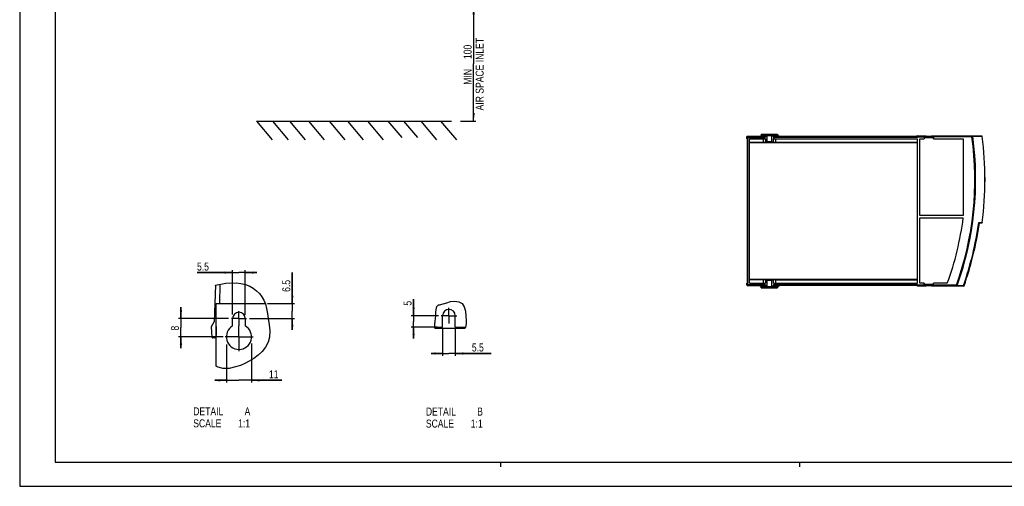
# Model space of a CAD drawing. Extents: x 0 to 841, y 0 to 594.
# Tile 1 of 31: x 0 to 430, y 0 to 204. Entities that reach past the tile are written whole.
import ezdxf

# ---------------------------------------------------------------- set-up
doc = ezdxf.new("R2010")
doc.units = 0
doc.header["$LTSCALE"] = 46.255
doc.linetypes.add('CENTER', pattern=[0.6, 0.375, -0.075, 0.075, -0.075])
doc.layers.get('0').update_dxf_attribs({"linetype": 'CONTINUOUS'})
doc.layers.add('DEFAULT_1', color=7, linetype='CENTER')
doc.styles.get("Standard").update_dxf_attribs({"font": 'txt', "width": 0.8})
doc.dimstyles.get("Standard").update_dxf_attribs({"dimtxt": 2.5, "dimasz": 2.5, "dimexe": 1.25, "dimexo": 0.625, "dimtad": 1, "dimcen": 2.5, "dimazin": 3, "dimtfac": 1, "dimtmove": 0, "dimatfit": 3})

# ---------------------------------------------------------------- blocks, each defined once
blk = doc.blocks.new('_FILLED')
at = {"color": 0, "linetype": 'BYBLOCK'}
blk.add_solid([(0, 0), (-1, 0.14), (-1, -0.14)], dxfattribs=at)
blk = doc.blocks.new('*D1')
at = {"color": 2, "linetype": 'CONTINUOUS'}
for p, q in [((175.37, 209.37), (199.1, 209.37)), ((198.1, 209.37), (198.1, 184.41)), ((198.1, 159.45), (198.1, 184.41)), ((192.41, 159.45), (199.1, 159.45))]:
    blk.add_line(p, q, dxfattribs=at)
at = {"color": 2, "linetype": 'CONTINUOUS', "xscale": 3.5, "yscale": 3.5, "zscale": 3.5}
for p, rotation in [((198.1, 209.37), 90), ((198.1, 159.45), 270)]:
    blk.add_blockref('_FILLED', p, dxfattribs=dict(at, rotation=rotation))
at = {"color": 5, "linetype": 'CONTINUOUS', "width": 0.8}
for s, p in [('AIR SPACE INLET', (202.47, 164.09)), ('100', (197.22, 186.49)), ('MIN ', (197.22, 175.29))]:
    blk.add_text(s, height=3.5, rotation=90, dxfattribs=at).set_placement(p)
blk = doc.blocks.new('*D5')
at = {"color": 2, "linetype": 'CONTINUOUS'}
for p, q in [((184.55, 69.23), (184.55, 56.98)), ((190.05, 69.23), (190.05, 56.98)), ((184.55, 57.98), (179.55, 57.98)), ((179.55, 57.98), (187.3, 57.98)), ((205.72, 57.98), (187.3, 57.98)), ((190.05, 57.98), (205.72, 57.98))]:
    blk.add_line(p, q, dxfattribs=at)
at = {"color": 2, "linetype": 'CONTINUOUS', "xscale": 3.5, "yscale": 3.5, "zscale": 3.5}
blk.add_blockref('_FILLED', (184.55, 57.98), dxfattribs=at)
at = {"color": 2, "linetype": 'CONTINUOUS', "xscale": 3.5, "yscale": 3.5, "zscale": 3.5, "rotation": 180}
blk.add_blockref('_FILLED', (190.05, 57.98), dxfattribs=at)
at = {"color": 5, "linetype": 'CONTINUOUS', "width": 0.8}
blk.add_text('5.5', height=3.5, dxfattribs=at).set_placement((197.32, 58.85))
blk = doc.blocks.new('*D6')
at = {"color": 2, "linetype": 'CONTINUOUS'}
for p, q in [((70.37, 73.25), (70.37, 78.25)), ((70.37, 78.25), (70.37, 69.25)), ((91.07, 73.25), (69.37, 73.25)), ((70.37, 60.25), (70.37, 69.25)), ((88.82, 65.25), (69.37, 65.25)), ((70.37, 65.25), (70.37, 60.25))]:
    blk.add_line(p, q, dxfattribs=at)
at = {"color": 2, "linetype": 'CONTINUOUS', "xscale": 3.5, "yscale": 3.5, "zscale": 3.5}
for p, rotation in [((70.37, 73.25), 270), ((70.37, 65.25), 90)]:
    blk.add_blockref('_FILLED', p, dxfattribs=dict(at, rotation=rotation))
at = {"color": 5, "linetype": 'CONTINUOUS', "width": 0.8}
blk.add_text('8', height=3.5, rotation=90, dxfattribs=at).set_placement((69.49, 67.99))
blk = doc.blocks.new('*D7')
at = {"color": 2, "linetype": 'CONTINUOUS'}
for p, q in [((92.94, 93.3), (77.38, 93.3)), ((77.38, 93.3), (95.69, 93.3)), ((92.94, 74.96), (92.94, 94.3)), ((103.44, 93.3), (95.69, 93.3)), ((98.44, 74.78), (98.44, 94.3)), ((98.44, 93.3), (103.44, 93.3))]:
    blk.add_line(p, q, dxfattribs=at)
at = {"color": 2, "linetype": 'CONTINUOUS', "xscale": 3.5, "yscale": 3.5, "zscale": 3.5}
blk.add_blockref('_FILLED', (92.94, 93.3), dxfattribs=at)
at = {"color": 2, "linetype": 'CONTINUOUS', "xscale": 3.5, "yscale": 3.5, "zscale": 3.5, "rotation": 180}
blk.add_blockref('_FILLED', (98.44, 93.3), dxfattribs=at)
at = {"color": 5, "linetype": 'CONTINUOUS', "width": 0.8}
blk.add_text('5.5', height=3.5, dxfattribs=at).set_placement((77.38, 94.17))
blk = doc.blocks.new('*D8')
at = {"color": 2, "linetype": 'CONTINUOUS'}
for p, q in [((118.97, 79.75), (118.97, 93.28)), ((118.97, 93.28), (118.97, 76.5)), ((108.2, 79.75), (119.97, 79.75)), ((100.32, 73.25), (119.97, 73.25)), ((118.97, 68.25), (118.97, 76.5)), ((118.97, 73.25), (118.97, 68.25))]:
    blk.add_line(p, q, dxfattribs=at)
at = {"color": 2, "linetype": 'CONTINUOUS', "xscale": 3.5, "yscale": 3.5, "zscale": 3.5}
for p, rotation in [((118.97, 79.75), 270), ((118.97, 73.25), 90)]:
    blk.add_blockref('_FILLED', p, dxfattribs=dict(at, rotation=rotation))
at = {"color": 5, "linetype": 'CONTINUOUS', "width": 0.8}
blk.add_text('6.5', height=3.5, rotation=90, dxfattribs=at).set_placement((118.09, 84.88))
blk = doc.blocks.new('*D9')
at = {"color": 2, "linetype": 'CONTINUOUS'}
for p, q in [((90.19, 61.96), (90.19, 45.27)), ((101.19, 62.27), (101.19, 45.27)), ((90.19, 46.27), (85.19, 46.27)), ((85.19, 46.27), (95.69, 46.27)), ((114.38, 46.27), (95.69, 46.27)), ((101.19, 46.27), (114.38, 46.27))]:
    blk.add_line(p, q, dxfattribs=at)
at = {"color": 2, "linetype": 'CONTINUOUS', "xscale": 3.5, "yscale": 3.5, "zscale": 3.5}
blk.add_blockref('_FILLED', (90.19, 46.27), dxfattribs=at)
at = {"color": 2, "linetype": 'CONTINUOUS', "xscale": 3.5, "yscale": 3.5, "zscale": 3.5, "rotation": 180}
blk.add_blockref('_FILLED', (101.19, 46.27), dxfattribs=at)
at = {"color": 5, "linetype": 'CONTINUOUS', "width": 0.8}
blk.add_text('11', height=3.5, dxfattribs=at).set_placement((108.78, 47.15))
blk = doc.blocks.new('*D15')
at = {"color": 2, "linetype": 'CONTINUOUS'}
for p, q in [((171.89, 74.48), (171.89, 81.64)), ((171.89, 81.64), (171.89, 71.98)), ((182.81, 74.48), (170.89, 74.48)), ((182.19, 69.48), (170.89, 69.48)), ((171.89, 64.48), (171.89, 71.98)), ((171.89, 69.48), (171.89, 64.48))]:
    blk.add_line(p, q, dxfattribs=at)
at = {"color": 2, "linetype": 'CONTINUOUS', "xscale": 3.5, "yscale": 3.5, "zscale": 3.5}
for p, rotation in [((171.89, 74.48), 270), ((171.89, 69.48), 90)]:
    blk.add_blockref('_FILLED', p, dxfattribs=dict(at, rotation=rotation))
at = {"color": 5, "linetype": 'CONTINUOUS', "width": 0.8}
blk.add_text('5', height=3.5, rotation=90, dxfattribs=at).set_placement((171.01, 78.84))

msp = doc.modelspace()

# ---------------------------------------------------------------- linework, layer by layer
at = {"color": 7, "linetype": 'CONTINUOUS'}
for p, q in [((0, 594), (0, 0)), ((15.5, 583.5), (15.5, 10.5)), ((103.295, 159.447), (110.154, 151.273)), ((103.295, 159.447), (188.411, 159.447)), ((110.349, 159.447), (117.208, 151.273)), ((117.766, 159.447), (124.625, 151.273)), ((126.008, 159.447), (132.867, 151.273)), ((135.073, 159.447), (141.932, 151.273)), ((143.006, 159.447), (149.865, 151.273)), ((151.762, 159.447), (158.621, 151.273)), ((160.622, 159.447), (166.694, 152.21)), ((167.524, 159.447), (173.597, 152.21)), ((175.044, 159.447), (181.903, 151.273)), ((183.698, 159.447), (190.557, 151.273)), ((317.344, 151.78), (317.344, 152.693)), ((317.513, 152.45), (317.344, 152.693)), ((325.441, 152.693), (317.344, 152.693)), ((317.414, 151.745), (317.344, 151.78)), ((317.414, 151.745), (317.414, 149.229)), ((317.513, 152.45), (317.663, 152.3)), ((317.518, 152.743), (317.518, 152.693)), ((317.518, 152.743), (323.003, 152.743)), ((318.418, 88.693), (318.418, 151.693)), ((318.418, 151.693), (325.403, 151.693)), ((319.02, 152.693), (319.018, 152.743)), ((322.937, 152.693), (323.54, 153.153)), ((323.592, 153.748), (323.54, 153.153)), ((323.54, 153.153), (330.797, 153.153)), ((323.592, 153.748), (330.744, 153.748)), ((325.036, 152.3), (325.186, 152.45)), ((325.186, 152.45), (325.441, 152.693)), ((325.403, 150.252), (326.043, 150.465)), ((325.441, 152.693), (326.043, 153.153)), ((326.043, 153.153), (326.043, 150.465)), ((326.043, 150.465), (328.293, 150.465)), ((328.293, 150.465), (328.293, 153.153)), ((328.896, 152.693), (328.293, 153.153)), ((328.293, 150.465), (328.926, 150.254)), ((329.151, 152.45), (328.896, 152.693)), ((391.363, 152.693), (328.896, 152.693)), ((328.926, 151.693), (391.768, 151.693)), ((329.151, 152.45), (329.301, 152.3)), ((330.744, 153.748), (330.797, 153.153)), ((331.4, 152.693), (330.797, 153.153)), ((331.334, 152.743), (391.363, 152.743)), ((392.018, 152.998), (391.363, 152.78)), ((391.363, 152.78), (391.363, 152.693)), ((391.363, 152.78), (391.757, 152.695)), ((391.363, 152.693), (391.757, 152.45)), ((391.768, 152.545), (391.768, 152.3)), ((391.768, 88.693), (391.768, 151.693)), ((392.018, 152.998), (395.568, 152.998)), ((392.768, 118.193), (392.768, 151.693)), ((392.768, 151.693), (394.651, 151.693)), ((394.651, 152.545), (394.651, 151.693)), ((394.659, 152.695), (395.568, 152.998)), ((394.664, 152.3), (394.664, 151.693)), ((394.672, 152.45), (395.568, 152.748)), ((395.568, 152.748), (395.568, 152.998)), ((395.568, 152.818), (397.868, 152.818)), ((397.868, 152.748), (397.868, 152.998)), ((397.868, 152.998), (417.518, 152.998)), ((397.868, 152.998), (398.778, 152.695)), ((397.868, 152.748), (398.765, 152.45)), ((398.772, 152.3), (398.772, 151.693)), ((398.786, 151.693), (398.786, 152.545)), ((398.786, 151.693), (411.768, 151.693)), ((411.768, 151.693), (411.768, 118.193)), ((415.714, 152.566), (415.689, 152.632)), ((417.518, 152.994), (417.518, 152.998)), ((417.518, 152.994), (418.877, 152.994)), ((418.877, 152.994), (418.892, 152.993)), ((419.867, 152.893), (419.868, 152.893)), ((419.906, 152.884), (419.867, 152.893)), ((419.952, 152.857), (419.906, 152.884)), ((317.414, 149.229), (317.452, 149.21)), ((317.452, 149.21), (317.452, 91.175)), ((318.418, 150.215), (324.904, 150.238)), ((411.768, 118.193), (392.768, 118.193)), ((392.768, 117.193), (411.768, 117.193)), ((392.768, 88.693), (392.768, 117.193)), ((418.528, 115.033), (418.779, 114.9)), ((418.779, 114.9), (418.779, 114.9)), ((418.78, 114.9), (418.904, 114.9)), ((418.904, 114.9), (418.917, 114.9)), ((419.853, 114.997), (419.87, 114.998)), ((419.854, 114.996), (419.87, 114.998)), ((419.956, 115.034), (419.992, 115.077)), ((419.99, 115.094), (419.992, 115.077)), ((317.452, 91.175), (317.414, 91.156)), ((317.414, 91.156), (317.414, 88.64)), ((85.507, 87.751), (84.867, 71.746)), ((85.49, 87.723), (85.491, 87.747)), ((87.351, 79.746), (87.498, 88.182)), ((317.414, 88.64), (317.344, 88.605)), ((317.344, 87.843), (317.344, 88.605)), ((317.499, 87.701), (317.492, 87.7)), ((317.492, 87.7), (322.937, 87.7)), ((318.418, 88.693), (325.403, 88.693)), ((323.029, 87.699), (323.596, 87.266)), ((323.034, 87.699), (323.031, 87.699)), ((323.04, 87.699), (323.034, 87.699)), ((323.052, 87.697), (323.057, 87.697)), ((325.291, 87.693), (323.088, 87.693)), ((323.592, 86.637), (323.533, 87.314)), ((323.592, 86.637), (330.744, 86.637)), ((323.691, 87.233), (330.797, 87.233)), ((325.403, 90.134), (326.043, 89.92)), ((326.043, 89.92), (326.043, 87.383)), ((326.043, 89.92), (328.293, 89.92)), ((328.293, 89.92), (328.926, 90.131)), ((328.293, 87.233), (328.293, 89.92)), ((328.293, 87.233), (328.896, 87.693)), ((328.896, 87.693), (329.151, 87.936)), ((391.363, 87.693), (328.896, 87.693)), ((328.926, 88.693), (391.768, 88.693)), ((329.158, 88.693), (329.158, 88.085)), ((329.607, 90.147), (391.768, 90.174)), ((330.797, 87.233), (330.744, 86.637)), ((330.797, 87.233), (331.4, 87.693)), ((391.757, 87.936), (391.363, 87.693)), ((391.363, 87.605), (391.363, 87.693)), ((391.757, 87.69), (391.363, 87.605)), ((392.018, 87.387), (391.363, 87.605)), ((391.768, 88.085), (391.768, 87.84)), ((395.568, 87.387), (392.018, 87.387)), ((394.651, 88.693), (392.768, 88.693)), ((394.651, 88.693), (394.651, 87.84)), ((395.568, 87.387), (394.659, 87.69)), ((394.664, 88.086), (394.664, 88.693)), ((395.568, 87.637), (394.672, 87.936)), ((395.568, 87.637), (395.568, 87.387)), ((397.868, 87.567), (395.568, 87.567)), ((398.765, 87.936), (397.868, 87.637)), ((398.778, 87.69), (397.868, 87.387)), ((397.868, 87.637), (397.868, 87.387)), ((411.961, 87.387), (397.868, 87.387)), ((398.772, 88.086), (398.772, 88.693)), ((404.812, 88.693), (398.786, 88.693)), ((398.786, 87.84), (398.786, 88.693)), ((408.91, 87.789), (408.878, 87.738)), ((411.765, 87.544), (411.706, 87.532)), ((85.687, 52.514), (85.687, 79.746)), ((85.687, 79.746), (107.204, 79.746)), ((92.937, 70.009), (92.937, 73.246)), ((98.437, 73.246), (98.437, 70.009)), ((184.546, 69.481), (184.546, 74.481)), ((190.046, 69.481), (190.046, 74.481)), ((83.676, 69.746), (84.867, 71.746)), ((83.928, 64.936), (83.676, 69.746)), ((85.676, 69.746), (85.537, 61.747)), ((181.129, 69.481), (184.546, 69.481)), ((181.231, 68.981), (194.259, 68.981)), ((183.616, 69.481), (183.616, 68.981)), ((190.046, 69.481), (194.557, 69.481)), ((85.098, 64.746), (84.128, 64.746)), ((85.687, 61.747), (85.537, 61.747)), ((15.5, 10.5), (825.5, 10.5)), ((0, 0), (841, 0))]:
    msp.add_line(p, q, dxfattribs=at)
at = {"color": 9, "linetype": 'CONTINUOUS'}
for p, q in [((317.513, 152.45), (317.513, 88.085)), ((317.513, 152.45), (325.186, 152.45)), ((317.663, 152.3), (317.663, 87.936)), ((317.663, 152.3), (325.036, 152.3)), ((324.592, 150.236), (324.592, 151.693)), ((325.036, 152.3), (325.036, 151.693)), ((325.186, 152.45), (325.186, 151.693)), ((325.403, 151.693), (325.403, 150.252)), ((328.926, 150.254), (328.926, 151.693)), ((329.151, 151.693), (329.151, 152.45)), ((391.757, 152.45), (329.151, 152.45)), ((329.301, 151.693), (329.301, 152.3)), ((391.768, 152.3), (329.301, 152.3)), ((329.901, 151.693), (329.901, 150.238)), ((391.757, 152.695), (394.659, 152.695)), ((391.768, 152.545), (394.651, 152.545)), ((394.664, 152.3), (398.772, 152.3)), ((394.672, 152.45), (398.765, 152.45)), ((415.566, 152.695), (398.778, 152.695)), ((415.566, 152.545), (398.786, 152.545)), ((415.724, 152.779), (415.566, 152.695)), ((415.566, 152.545), (415.566, 152.695)), ((415.714, 152.566), (415.566, 152.545)), ((415.873, 152.65), (415.714, 152.566)), ((415.777, 152.77), (415.724, 152.779)), ((419.853, 152.894), (415.756, 152.782)), ((415.77, 152.782), (415.815, 152.772)), ((419.978, 152.761), (415.896, 152.649)), ((418.877, 152.994), (419.853, 152.894)), ((419.853, 152.894), (419.867, 152.893)), ((419.911, 152.876), (419.853, 152.894)), ((420.001, 152.764), (419.978, 152.761)), ((318.418, 150.195), (391.768, 150.195)), ((318.418, 150.045), (391.768, 150.045)), ((418.516, 115.17), (419.979, 115.13)), ((418.528, 115.033), (419.853, 114.997)), ((419.853, 114.997), (418.904, 114.9)), ((391.768, 90.34), (318.418, 90.34)), ((317.513, 88.085), (317.344, 87.843)), ((317.663, 87.936), (317.499, 87.701)), ((317.513, 88.085), (325.186, 88.085)), ((317.663, 87.936), (325.036, 87.936)), ((391.768, 90.19), (318.418, 90.19)), ((322.937, 87.701), (322.937, 87.7)), ((322.982, 87.7), (322.992, 87.7)), ((322.992, 87.7), (323.008, 87.7)), ((323.027, 87.699), (323.04, 87.699)), ((323.052, 87.697), (323.073, 87.696)), ((323.073, 87.696), (323.087, 87.694)), ((323.087, 87.694), (323.088, 87.693)), ((323.088, 87.693), (323.691, 87.233)), ((324.592, 88.693), (324.592, 90.15)), ((325.036, 87.936), (325.036, 88.693)), ((325.036, 87.936), (325.291, 87.693)), ((325.186, 88.693), (325.186, 88.085)), ((325.186, 88.085), (325.441, 87.843)), ((325.291, 87.693), (325.894, 87.233)), ((325.403, 90.134), (325.403, 88.693)), ((325.441, 87.843), (326.043, 87.383)), ((328.926, 88.693), (328.926, 90.131)), ((329.151, 87.936), (391.757, 87.936)), ((329.158, 88.085), (391.768, 88.085)), ((329.901, 90.148), (329.901, 88.693)), ((394.659, 87.69), (391.757, 87.69)), ((394.651, 87.84), (391.768, 87.84)), ((398.772, 88.086), (394.664, 88.086)), ((398.765, 87.936), (394.672, 87.936)), ((408.769, 87.69), (398.778, 87.69)), ((408.769, 87.84), (398.786, 87.84)), ((408.91, 87.789), (408.769, 87.84)), ((408.769, 87.69), (408.769, 87.84)), ((408.769, 87.69), (408.917, 87.606)), ((408.91, 87.789), (409.058, 87.705)), ((409.084, 87.71), (411.825, 87.639)), ((411.706, 87.532), (411.961, 87.387)), ((411.825, 87.639), (411.847, 87.632)), ((411.847, 87.632), (412.102, 87.487))]:
    msp.add_line(p, q, dxfattribs=at)
at = {"color": 2, "linetype": 'CONTINUOUS'}
for p, q in [((85.491, 87.747), (89.932, 88.71)), ((89.932, 88.71), (94.557, 88.846)), ((94.557, 88.846), (96.568, 88.596)), ((96.568, 88.596), (98.53, 88.12)), ((98.53, 88.12), (100.4, 87.386)), ((100.4, 87.386), (101.959, 86.49)), ((101.959, 86.49), (103.387, 85.386)), ((103.387, 85.386), (104.66, 84.099)), ((104.66, 84.099), (105.697, 82.742)), ((105.697, 82.742), (106.556, 81.272)), ((106.556, 81.272), (107.216, 79.717)), ((107.216, 79.717), (107.778, 77.621)), ((107.778, 77.621), (108.131, 75.461)), ((181.7, 77.237), (181.984, 78.468)), ((181.984, 78.468), (182.734, 79.158)), ((182.734, 79.158), (182.867, 79.187)), ((182.867, 79.187), (183.007, 79.209)), ((183.007, 79.209), (183.149, 79.227)), ((183.149, 79.227), (184.794, 79.611)), ((184.794, 79.611), (186.381, 80.149)), ((186.381, 80.149), (188.051, 80.608)), ((188.051, 80.608), (189.852, 80.78)), ((189.852, 80.78), (191.6, 80.557)), ((191.6, 80.557), (193.023, 79.849)), ((193.023, 79.849), (194.03, 78.366)), ((194.03, 78.366), (194.512, 76.402)), ((108.131, 75.461), (108.433, 73.266)), ((108.433, 73.266), (108.874, 70.523)), ((181.284, 72.045), (181.435, 73.259)), ((181.435, 73.259), (181.552, 74.483)), ((181.552, 74.483), (181.629, 75.843)), ((181.629, 75.843), (181.7, 77.237)), ((194.512, 76.402), (194.75, 74.255)), ((194.75, 74.255), (194.904, 72.531)), ((108.874, 70.523), (109.177, 67.797)), ((181.114, 69.557), (181.139, 70.808)), ((181.231, 68.981), (181.114, 69.557)), ((181.139, 70.808), (181.284, 72.045)), ((194.543, 69.421), (194.259, 68.981)), ((194.898, 70.911), (194.543, 69.421)), ((194.904, 72.531), (194.898, 70.911)), ((109.042, 65.111), (108.401, 62.884)), ((109.177, 67.797), (109.042, 65.111)), ((107.316, 60.788), (105.877, 58.904)), ((108.401, 62.884), (107.316, 60.788)), ((104.132, 57.257), (102.197, 55.858)), ((105.877, 58.904), (104.132, 57.257)), ((86.159, 52.088), (85.687, 52.514)), ((88.62, 51.397), (86.159, 52.088)), ((94.192, 52.088), (91.398, 51.482)), ((96.291, 52.799), (94.192, 52.088)), ((98.26, 53.659), (96.291, 52.799)), ((100.156, 54.644), (98.26, 53.659)), ((102.197, 55.858), (100.156, 54.644)), ((91.398, 51.482), (88.62, 51.397)), ((210, 8.5), (210, 10.5)), ((340.5, 8.5), (340.5, 10.5))]:
    msp.add_line(p, q, dxfattribs=at)
at = {"color": 7, "linetype": 'CONTINUOUS'}
for points in [[(391.768, 152.545), (391.768, 152.602), (391.765, 152.65), (391.761, 152.683), (391.757, 152.695)], [(391.757, 152.45), (391.761, 152.436), (391.765, 152.403), (391.768, 152.356), (391.768, 152.3)], [(394.659, 152.695), (394.656, 152.683), (394.654, 152.65), (394.652, 152.602), (394.651, 152.545)], [(394.664, 152.3), (394.665, 152.356), (394.667, 152.405), (394.669, 152.438), (394.672, 152.45)], [(398.765, 152.45), (398.768, 152.438), (398.77, 152.405), (398.772, 152.356), (398.772, 152.3)], [(398.786, 152.545), (398.785, 152.602), (398.783, 152.65), (398.781, 152.683), (398.778, 152.695)], [(415.689, 152.632), (415.635, 152.678), (415.566, 152.695)], [(420.001, 152.764), (419.985, 152.815), (419.952, 152.857)], [(324.904, 150.238), (325.158, 150.241), (325.331, 150.246), (325.403, 150.252)], [(328.926, 150.254), (328.986, 150.249), (329.129, 150.245), (329.342, 150.241), (329.607, 150.239), (391.768, 150.212)], [(418.516, 115.17), (418.524, 115.144), (418.529, 115.119), (418.529, 115.096)], [(418.528, 115.033), (418.526, 115.041), (418.526, 115.062), (418.529, 115.096)], [(419.87, 114.998), (419.908, 115.006), (419.956, 115.034)], [(419.979, 115.13), (419.985, 115.112), (419.99, 115.094)], [(419.992, 115.077), (419.997, 115.093), (419.999, 115.103)], [(317.492, 87.7), (317.449, 87.706), (317.399, 87.731), (317.36, 87.777), (317.344, 87.85)], [(317.556, 87.981), (317.524, 88.029), (317.513, 88.085)], [(317.663, 87.936), (317.606, 87.947), (317.556, 87.981)], [(325.403, 90.134), (325.331, 90.139), (325.158, 90.144), (324.904, 90.148), (318.418, 90.171)], [(322.937, 87.701), (322.953, 87.7), (322.982, 87.7), (323.008, 87.7), (323.027, 87.699), (323.031, 87.699)], [(323.034, 87.699), (323.04, 87.698), (323.052, 87.697)], [(323.691, 87.233), (323.652, 87.238), (323.618, 87.252), (323.596, 87.266)], [(325.141, 87.979), (325.092, 87.947), (325.036, 87.936)], [(325.186, 88.085), (325.175, 88.028), (325.141, 87.979)], [(325.441, 87.843), (325.421, 87.768), (325.366, 87.713), (325.291, 87.693)], [(326.043, 87.383), (326.032, 87.325), (326, 87.277), (325.951, 87.244), (325.894, 87.233)], [(329.607, 90.147), (329.342, 90.145), (329.129, 90.141), (328.986, 90.136), (328.926, 90.131)], [(329.151, 87.936), (329.154, 87.949), (329.156, 87.982), (329.158, 88.03), (329.158, 88.085)], [(391.768, 88.085), (391.768, 88.03), (391.765, 87.982), (391.761, 87.949), (391.757, 87.936)], [(391.757, 87.69), (391.761, 87.702), (391.765, 87.735), (391.768, 87.783), (391.768, 87.84)], [(394.651, 87.84), (394.652, 87.783), (394.654, 87.735), (394.656, 87.702), (394.659, 87.69)], [(394.672, 87.936), (394.669, 87.948), (394.667, 87.981), (394.665, 88.029), (394.664, 88.086)], [(398.772, 88.086), (398.772, 88.029), (398.77, 87.981), (398.768, 87.948), (398.765, 87.936)], [(398.778, 87.69), (398.781, 87.702), (398.783, 87.735), (398.785, 87.783), (398.786, 87.84)], [(408.878, 87.738), (408.828, 87.702), (408.769, 87.69)], [(411.847, 87.632), (411.815, 87.579), (411.765, 87.544)], [(412.102, 87.487), (412.081, 87.447), (412.048, 87.415), (412.006, 87.394), (411.961, 87.387)]]:
    msp.add_lwpolyline(points, dxfattribs=at)
at = {"color": 9, "linetype": 'CONTINUOUS'}
for points in [[(415.756, 152.782), (415.744, 152.781), (415.735, 152.781), (415.727, 152.78), (415.724, 152.779)], [(415.873, 152.65), (415.856, 152.701), (415.822, 152.742), (415.777, 152.77)], [(415.815, 152.772), (415.854, 152.744), (415.882, 152.701), (415.896, 152.649)], [(415.896, 152.649), (415.889, 152.65), (415.883, 152.65), (415.878, 152.651), (415.874, 152.65), (415.873, 152.65)], [(419.978, 152.761), (419.957, 152.828), (419.911, 152.876)], [(408.917, 87.606), (408.976, 87.618), (409.026, 87.653), (409.058, 87.705)], [(408.917, 87.606), (408.919, 87.606), (408.925, 87.605), (408.933, 87.605), (408.947, 87.604), (411.706, 87.532)], [(409.084, 87.71), (409.059, 87.655), (409.016, 87.617), (408.965, 87.604)], [(409.058, 87.705), (409.059, 87.705), (409.062, 87.705), (409.067, 87.706), (409.074, 87.708), (409.084, 87.71)], [(411.706, 87.532), (411.757, 87.546), (411.8, 87.584), (411.825, 87.639)]]:
    msp.add_lwpolyline(points, dxfattribs=at)
for radius, start, end in [(135.569, 340.11896, 7.88696), (135.719, 340.11896, 7.88696), (135.887, 340.1069, 7.91294), (135.91, 340.1128, 7.91134), (139.969, 352.27568, 7.72658), (138.514, 340.47079, 352.21072), (138.537, 340.47079, 352.18117)]:
    msp.add_arc((281.28, 133.943), radius, start, end, dxfattribs=at)
at = {"color": 7, "linetype": 'CONTINUOUS'}
for centre, radius, start, end in [((281.28, 133.943), 139.993, 352.26599, 7.72658), ((281.28, 133.943), 131.559, 339.88222, 352.68531), ((281.28, 133.943), 138.826, 340.44982, 352.11287), ((95.687, 73.246), 2.75, 0, 180), ((187.296, 74.481), 2.75, 0, 180), ((95.687, 65.246), 5.5, 120, 60), ((84.128, 64.946), 0.2, 183, 270), ((85.098, 65.246), 0.5, 270, 359)]:
    msp.add_arc(centre, radius, start, end, dxfattribs=at)
at = {"layer": 'DEFAULT_1', "color": 7, "linetype": 'CENTER'}
for p, q in [((187.296, 74.481), (187.296, 77.914)), ((95.687, 73.246), (92.433, 73.246)), ((95.687, 73.246), (95.687, 76.5)), ((95.687, 73.246), (95.687, 69.992)), ((95.687, 73.246), (98.941, 73.246)), ((187.296, 74.481), (183.862, 74.481)), ((187.296, 74.481), (187.296, 71.048)), ((187.296, 74.481), (190.729, 74.481)), ((95.687, 65.246), (95.687, 69.992)), ((95.687, 65.246), (89.722, 65.246)), ((95.687, 65.246), (101.904, 65.246)), ((95.687, 65.246), (95.687, 59.029))]:
    msp.add_line(p, q, dxfattribs=at)

# ---------------------------------------------------------------- texts
at = {"color": 5, "linetype": 'CONTINUOUS', "width": 0.8}
for s, p in [('DETAIL  ', (75.739, 30.974)), ('A', (98.139, 30.974)), ('DETAIL  ', (177.257, 30.872)), ('B', (199.657, 30.872)), ('SCALE  ', (75.739, 25.724)), ('1:1', (95.339, 25.724)), ('SCALE  ', (177.257, 25.622)), ('1:1', (196.857, 25.622))]:
    msp.add_text(s, height=3.5, dxfattribs=at).set_placement(p)

# ---------------------------------------------------------------- dimensions: what is measured, and where the dimension line sits
at = {"color": 2, "linetype": 'CONTINUOUS'}
for base, p1, p2, angle, picture, middle in [((198.098, 159.447), (175.371, 209.366), (192.414, 159.447), 270, '*D1', (198.098, 185.093)), ((118.967, 73.246), (108.203, 79.746), (100.322, 73.246), 270, '*D8', (116.342, 89.076)), ((171.886, 69.481), (182.805, 74.481), (182.186, 69.481), 270, '*D15', (169.261, 80.241)), ((70.368, 65.246), (91.073, 73.246), (88.819, 65.246), 270, '*D6', (67.743, 69.39)), ((90.187, 46.271), (101.187, 62.268), (90.187, 61.961), 180, '*D9', (111.584, 48.896))]:
    dim = msp.add_linear_dim(base=base, p1=p1, p2=p2, angle=angle, dimstyle='Standard', dxfattribs=at)
    dim.commit()
    dim.dimension.update_dxf_attribs({"geometry": picture, "text_midpoint": middle, "dimtype": 128})
for base, p1, p2, picture, middle in [((98.437, 93.295), (92.937, 74.961), (98.437, 74.778), '*D7', (81.582, 95.92)), ((190.046, 57.978), (184.546, 69.227), (190.046, 69.227), '*D5', (201.521, 60.603))]:
    dim = msp.add_linear_dim(base=base, p1=p1, p2=p2, dimstyle='Standard', dxfattribs=at)
    dim.commit()
    dim.dimension.update_dxf_attribs({"geometry": picture, "text_midpoint": middle, "dimtype": 128})

doc.saveas('drawing.dxf')
